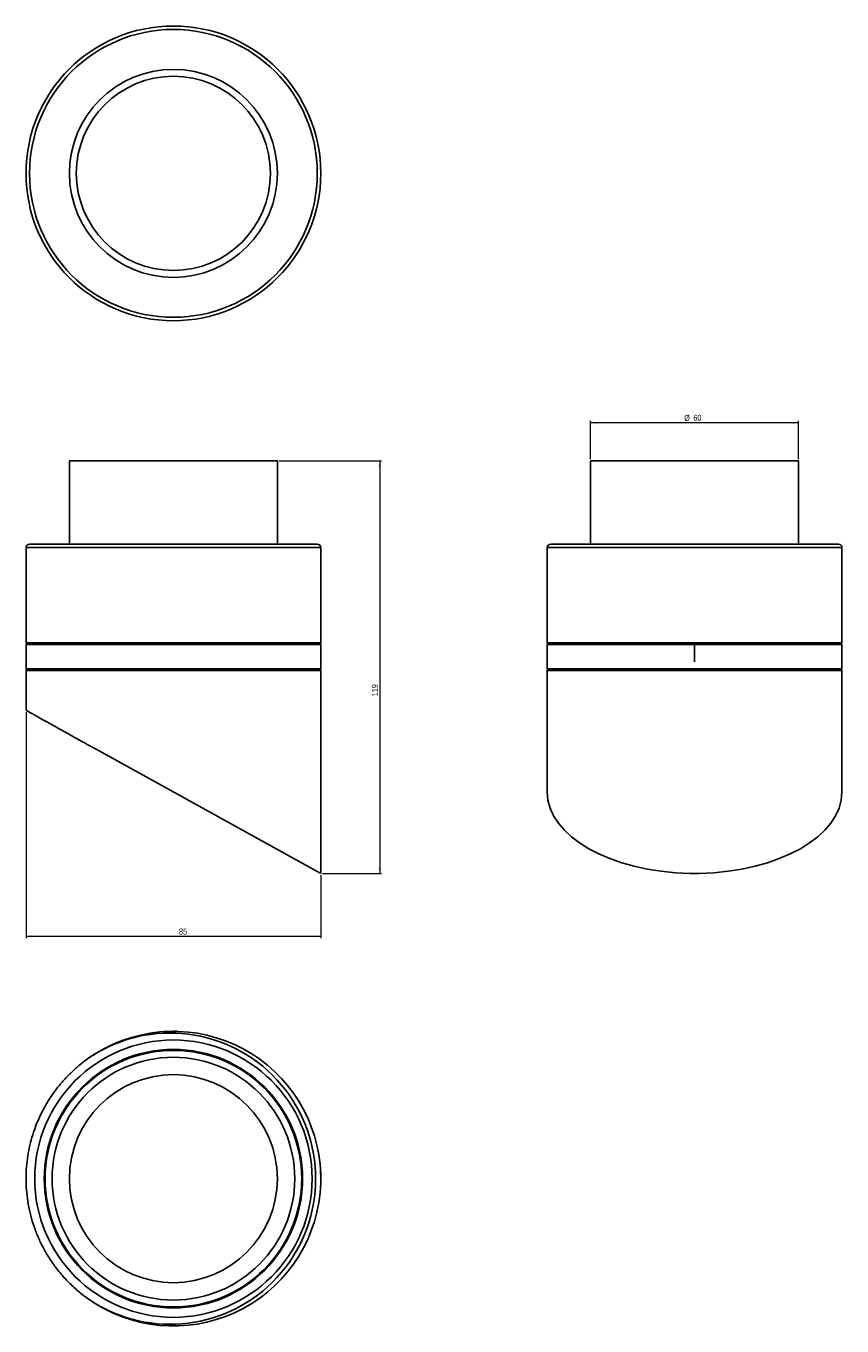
# Model space of a CAD drawing. Header units: millimetres. Extents: x 216 to 993, y 56 to 806.
# Tile 2 of 2: x 523 to 993, y 56 to 806. Entities that reach past the tile are written whole.
import ezdxf

# ---------------------------------------------------------------- set-up
doc = ezdxf.new("R2010")
doc.units = ezdxf.units.MM
doc.linetypes.add('CENTERX2', pattern=[20.32, 12.7, -2.54, 2.54, -2.54])
doc.styles.add('SLDTEXTSTYLE0', font='TXT', dxfattribs={"width": 0.75})
doc.dimstyles.new('SLDDIMSTYLE0', dxfattribs={"dimtxt": 3.5, "dimasz": 3.302, "dimexe": 0, "dimexo": 0.0625, "dimgap": 0.875, "dimtad": 1, "dimdec": 0, "dimlfac": 0.5, "dimrnd": 1e-09, "dimzin": 12, "dimdsep": 46, "dimtxsty": 'SLDTEXTSTYLE0', "dimsah": 1, "dimcen": 0.09, "dimadec": 0, "dimazin": 3, "dimtfac": 1, "dimtdec": 0, "dimtofl": 0, "dimtmove": 0, "dimatfit": 3, "dimfxl": 0, "dimfrac": 2, "dimtolj": 1, "dimtzin": 12, "dimarcsym": 0})

# ---------------------------------------------------------------- blocks, each defined once
blk = doc.blocks.new('_D')
at = {"color": 7, "linetype": 'Continuous', "lineweight": 0}
for p, q in [((668.79, 555.19), (727.8, 555.19)), ((726.8, 555.19), (726.8, 317.19)), ((693.75, 317.19), (727.8, 317.19))]:
    blk.add_line(p, q, dxfattribs=at)
at = {"color": 7, "linetype": 'Continuous', "lineweight": 18}
for points in [[(726.8, 555.19), (726.3, 551.89), (727.31, 551.89)], [(726.8, 317.19), (727.31, 320.49), (726.3, 320.49)]]:
    blk.add_solid(points, dxfattribs=at)
at = {"color": 7, "linetype": 'Continuous', "lineweight": 18, "insert": (722.29, 419.35), "char_height": 3.5, "attachment_point": 1, "rotation": 90, "style": 'SLDTEXTSTYLE0'}
blk.add_mtext('119', dxfattribs=at)
blk = doc.blocks.new('_D_1')
at = {"color": 7, "linetype": 'Continuous', "lineweight": 0}
for p, q in [((522.79, 410.28), (522.79, 279.89)), ((692.75, 316.19), (692.75, 279.89)), ((692.75, 280.89), (522.79, 280.89))]:
    blk.add_line(p, q, dxfattribs=at)
at = {"color": 7, "linetype": 'Continuous', "lineweight": 18}
for points in [[(522.79, 280.89), (526.09, 280.38), (526.09, 281.4)], [(692.75, 280.89), (689.45, 281.4), (689.45, 280.38)]]:
    blk.add_solid(points, dxfattribs=at)
at = {"color": 7, "linetype": 'Continuous', "lineweight": 18, "insert": (611.01, 285.4), "char_height": 3.5, "attachment_point": 1, "style": 'SLDTEXTSTYLE0'}
blk.add_mtext('85', dxfattribs=at)
blk = doc.blocks.new('_D_2')
at = {"color": 7, "linetype": 'Continuous', "lineweight": 0}
for p, q in [((848.44, 556.19), (848.44, 578.19)), ((968.44, 556.19), (968.44, 578.19)), ((968.44, 577.19), (848.44, 577.19))]:
    blk.add_line(p, q, dxfattribs=at)
at = {"color": 7, "linetype": 'Continuous', "lineweight": 18}
for points in [[(848.44, 577.19), (851.74, 576.68), (851.74, 577.7)], [(968.44, 577.19), (965.14, 577.7), (965.14, 576.68)]]:
    blk.add_solid(points, dxfattribs=at)
at = {"color": 7, "linetype": 'Continuous', "lineweight": 18, "char_height": 3.5, "attachment_point": 1, "style": 'SLDTEXTSTYLE0'}
for s, insert in [('%%c', (902.44, 581.7)), ('60', (907.72, 581.75))]:
    blk.add_mtext(s, dxfattribs=dict(at, insert=insert))

msp = doc.modelspace()

# ---------------------------------------------------------------- linework, layer by layer
at = {"color": 7, "linetype": 'Continuous', "lineweight": 25}
for p, q in [((547.79, 555.19), (547.79, 507.19)), ((547.79, 555.19), (667.79, 555.19)), ((667.79, 507.19), (667.79, 555.19)), ((848.44, 555.19), (848.44, 507.19)), ((848.44, 555.19), (968.44, 555.19)), ((968.44, 507.19), (968.44, 555.19)), ((522.78, 505.19), (522.78, 450.19)), ((692.8, 505.19), (522.78, 505.19)), ((524.78, 507.19), (690.8, 507.19)), ((692.8, 450.19), (692.8, 505.19)), ((823.42, 505.19), (823.42, 450.19)), ((993.45, 505.19), (823.42, 505.19)), ((825.42, 507.19), (991.45, 507.19)), ((993.45, 450.19), (993.45, 505.19)), ((522.78, 450.19), (607.79, 450.19)), ((607.79, 450.19), (692.8, 450.19)), ((823.42, 450.19), (993.45, 450.19)), ((522.79, 449.19), (522.79, 435.19)), ((607.79, 449.19), (522.79, 449.19)), ((692.79, 449.19), (607.79, 449.19)), ((692.79, 435.19), (692.79, 449.19)), ((823.44, 449.19), (823.44, 435.19)), ((993.44, 449.19), (823.44, 449.19)), ((993.44, 435.19), (993.44, 449.19)), ((607.79, 435.19), (522.79, 435.19)), ((692.79, 435.19), (607.79, 435.19)), ((993.44, 435.19), (823.44, 435.19)), ((522.79, 434.19), (522.79, 411.28)), ((607.79, 434.19), (522.79, 434.19)), ((692.79, 434.19), (607.79, 434.19)), ((692.79, 317.19), (692.79, 434.19)), ((823.44, 434.19), (823.44, 364.17)), ((993.44, 434.19), (823.44, 434.19)), ((993.44, 364.17), (993.44, 434.19)), ((692.75, 317.19), (563.17, 388.84)), ((692.79, 317.19), (692.75, 317.19)), ((911.07, 317.19), (905.81, 317.19)), ((607.79, 226.11), (609.48, 226.09)), ((692.75, 143.72), (692.75, 138.47)), ((562.45, 69.2), (563.17, 68.75))]:
    msp.add_line(p, q, dxfattribs=at)
at = {"color": 7, "linetype": 'CENTERX2'}
msp.add_line((908.44, 449.19), (908.44, 439.2), dxfattribs=at)
at = {"color": 7, "linetype": 'Continuous', "lineweight": 25, "flags": 128}
for points in [[(602.46, 225.94), (603.23, 225.99), (607.79, 226.11)], [(563.17, 213.44), (560.45, 211.69), (556.9, 209.18)], [(692.7, 145.29), (692.8, 142.24), (692.76, 138.38)], [(564.94, 67.67), (562.35, 69.24), (560.95, 70.15)]]:
    msp.add_lwpolyline(points, dxfattribs=at)
at = {"color": 7, "linetype": 'Continuous', "lineweight": 25}
for centre, radius in [((607.79, 721.04), 85.01), ((607.79, 721.04), 83.01), ((607.79, 721.04), 60), ((607.79, 721.04), 56), ((607.79, 141.09), 80), ((607.79, 141.09), 74.53), ((607.79, 141.09), 74), ((607.79, 141.09), 70)]:
    msp.add_circle(centre, radius, dxfattribs=at)
at = {"color": 7, "linetype": 'Continuous'}
for centre in [(607.79, 721.04), (607.79, 141.09)]:
    msp.add_circle(centre, 60, dxfattribs=at)
at = {"color": 7, "linetype": 'Continuous', "lineweight": 25}
for centre, radius, start, end in [((524.78, 505.19), 2, 90, 180), ((690.8, 505.19), 2, 0, 90), ((825.42, 505.19), 2, 90, 180), ((991.45, 505.19), 2, 0, 90), ((523.78, 450.19), 1, 180, 270), ((691.8, 450.19), 1, 270, 0), ((824.42, 450.19), 1, 180, 270), ((992.45, 450.19), 1, 270, 0), ((523.79, 434.19), 1, 90, 180), ((691.79, 434.19), 1, 0, 90), ((824.44, 434.19), 1, 90, 180), ((992.44, 434.19), 1, 0, 90), ((607.79, 141.09), 85, 1.77194, 121.66623), ((605.85, 141.09), 84, 239.45757, 120.54243), ((607.79, 141.09), 85, 358.22806, 1.77194), ((607.79, 141.09), 85, 238.33377, 358.22806)]:
    msp.add_arc(centre, radius, start, end, dxfattribs=at)
for start_param, end_param in [(3.141593, 4.681463), (4.743315, 6.283185)]:
    msp.add_ellipse((908.44, 364.17), major_axis=(85, 0), ratio=0.552968, start_param=start_param, end_param=end_param, dxfattribs=at)
for points, knots in [([(522.86, 411.28), (522.85, 411.28), (522.82, 411.3), (523.31, 411.03), (524.24, 410.5), (525.67, 409.7), (527.53, 408.66), (529.8, 407.39), (532.47, 405.9), (535.53, 404.19), (539.03, 402.24), (542.95, 400.06), (547.29, 397.64), (551.98, 395.04), (557.24, 392.12), (561.09, 389.99), (563.17, 388.84)], [0, 0, 0, 0, 0.0406893, 0.1097635, 0.1788391, 0.2498959, 0.3209556, 0.3906722, 0.4603923, 0.5318425, 0.6032966, 0.6788629, 0.7544337, 0.8317503, 0.9090709, 1, 1, 1, 1]), ([(563.17, 68.75), (561.14, 70.07), (557.09, 72.71), (551.4, 77.37), (546.06, 82.52), (541.13, 88.18), (536.91, 94), (533.36, 99.88), (530.42, 105.71), (527.91, 111.8), (525.86, 118.12), (524.32, 124.62), (523.28, 131.28), (522.76, 138.02), (522.78, 144.62), (523.3, 151.06), (524.28, 157.29), (525.69, 163.4), (527.75, 170.04), (530.64, 177.07), (534.47, 184.35), (538.65, 190.72), (542.99, 196.23), (547.36, 200.98), (552.04, 205.35), (557.27, 209.6), (561.09, 212.09), (563.17, 213.44)], [0, 0, 0, 0, 0.044414, 0.088587, 0.132926, 0.177244, 0.221388, 0.258639, 0.296018, 0.333386, 0.37062, 0.407977, 0.445487, 0.482991, 0.520343, 0.555312, 0.590405, 0.625504, 0.660481, 0.707479, 0.754614, 0.801633, 0.839796, 0.878068, 0.916352, 0.954531, 1, 1, 1, 1])]:
    msp.add_open_spline(points, degree=3, knots=knots, dxfattribs=at)

# ---------------------------------------------------------------- dimensions: what is measured, and where the dimension line sits
at = {"color": 7, "linetype": 'Continuous', "lineweight": 18}
dim = msp.add_linear_dim(base=(848.44, 577.19), p1=(968.44, 555.19), p2=(848.44, 555.19), text='%%c<>', dimstyle='SLDDIMSTYLE0', dxfattribs=at)
dim.commit()
dim.dimension.update_dxf_attribs({"geometry": '_D_2', "text_midpoint": (907.66, 577.19), "dimtype": 160})
for base, p1, p2, angle, picture, middle in [((726.8, 317.19), (667.79, 555.19), (692.75, 317.19), 90, '_D', (726.8, 423.23)), ((522.79, 280.89), (692.75, 317.19), (522.79, 411.28), 0, '_D_1', (613.6, 280.89))]:
    dim = msp.add_linear_dim(base=base, p1=p1, p2=p2, angle=angle, dimstyle='SLDDIMSTYLE0', dxfattribs=at)
    dim.commit()
    dim.dimension.update_dxf_attribs({"geometry": picture, "text_midpoint": middle, "dimtype": 160})

doc.saveas('drawing.dxf')
